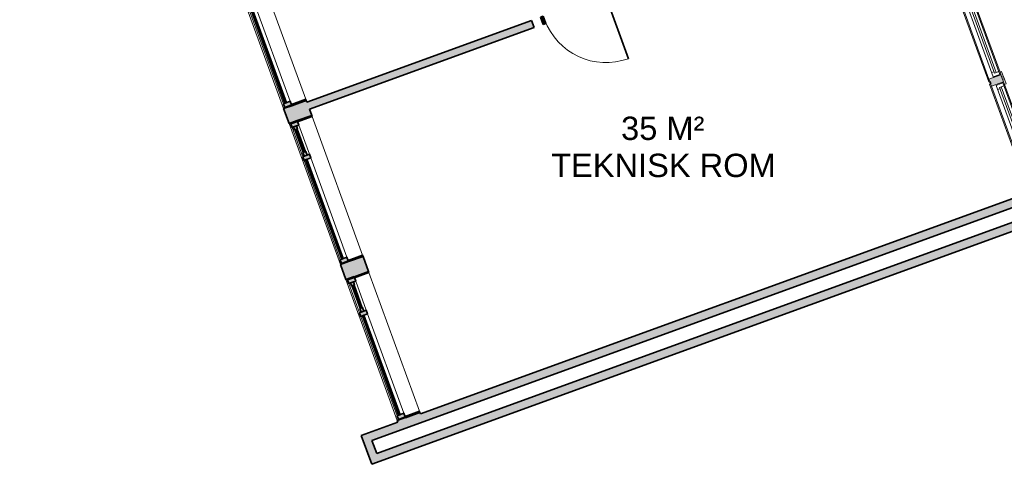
# Model space of a CAD drawing. Header units: millimetres. Extents: x -21710 to 76344, y -40597 to 35788.
# Tile 5 of 18: x 36350 to 49007, y -40597 to -34878. Entities that reach past the tile are written whole.
import ezdxf

# ---------------------------------------------------------------- set-up
doc = ezdxf.new("R2010")
doc.units = ezdxf.units.MM
for name, color, linetype, lineweight in [('A-DOOR', 31, 'Continuous', 9), ('A-FLOR-HRAL', 11, 'Continuous', 9), ('A-GLAZ', 151, 'Continuous', 9), ('A-GLAZ-CWMG', 51, 'Continuous', 9), ('A-WALL', 113, 'Continuous', 9), ('A-WALL-PATT', 111, 'Continuous', 9), ('G-ANNO-TEXT', 231, 'Continuous', 9), ('I-WALL', 2, 'Continuous', 9)]:
    doc.layers.add(name, color=color, linetype=linetype, lineweight=lineweight)
doc.styles.add('Arial_2', font='arial.ttf', dxfattribs={"height": 300})

# ---------------------------------------------------------------- blocks, each defined once
blk = doc.blocks.new('Vindu 2 felt med åpning side - 19x12-V2-2_0 andre etg_hele_anlegget_m_funksjoner_m_rom')
at = {"layer": 'A-GLAZ'}
h = blk.add_hatch(color=9, dxfattribs=at)
h.paths.add_polyline_path([(923, -23), (923, 175), (908, 175), (908, -23)])
h.paths.add_polyline_path([(-992, -23), (-992, 175), (-1007, 175), (-1007, -23)])
h = blk.add_hatch(color=9, dxfattribs=at)
h.paths.add_polyline_path([(913, -115), (913, -23), (863, -23), (863, -115), (879, -115)])
h.paths.add_polyline_path([(-497, -115), (-497, -23), (-547, -23), (-547, -115)])
h.paths.add_polyline_path([(-947, -115), (-947, -23), (-997, -23), (-997, -115)])
h = blk.add_hatch(color=9, dxfattribs=at)
h.paths.add_polyline_path([(-547, -95), (-547, -55), (-597, -55), (-597, -95), (-562, -95)])
h.paths.add_polyline_path([(-907, -95), (-907, -55), (-947, -55), (-947, -95), (-922, -95)])
for points in [[(-597, -85), (-597, -65), (-907, -65), (-907, -85), (-608, -85)], [(863, -95), (863, -75), (-497, -75), (-497, -95)]]:
    blk.add_hatch(color=9, dxfattribs=at).paths.add_polyline_path(points)
at = {"layer": 'A-GLAZ', "color": 8, "lineweight": 35}
for p, q in [((-1007, 175), (-992, 175)), ((-1007, -23), (-1007, 175)), ((-992, 175), (-992, -23)), ((908, 175), (923, 175)), ((908, -23), (908, 175)), ((923, 175), (923, -23)), ((-992, -23), (-1007, -23)), ((-997, -23), (-947, -23)), ((-997, -115), (-997, -23)), ((-947, -115), (-997, -115)), ((-947, -23), (-947, -115)), ((-947, -55), (-907, -55)), ((-947, -95), (-947, -55)), ((-907, -95), (-947, -95)), ((-907, -55), (-907, -95)), ((-907, -65), (-597, -65)), ((-907, -85), (-907, -65)), ((-597, -85), (-907, -85)), ((-597, -55), (-547, -55)), ((-597, -95), (-597, -55)), ((-597, -65), (-597, -85)), ((-547, -95), (-597, -95)), ((-547, -23), (-497, -23)), ((-547, -115), (-547, -23)), ((-547, -55), (-547, -95)), ((-497, -115), (-547, -115)), ((-497, -23), (-497, -115)), ((-497, -75), (863, -75)), ((-497, -95), (-497, -75)), ((863, -95), (-497, -95)), ((863, -23), (913, -23)), ((863, -115), (863, -23)), ((863, -75), (863, -95)), ((913, -115), (863, -115)), ((923, -23), (908, -23)), ((913, -23), (913, -115))]:
    blk.add_line(p, q, dxfattribs=at)
at = {"layer": 'A-GLAZ', "color": 55}
for p, q in [((908, 175), (-992, 175)), ((-547, -23), (-947, -23)), ((-947, -115), (-547, -115)), ((-597, -55), (-907, -55)), ((-907, -95), (-597, -95)), ((863, -23), (-497, -23)), ((-497, -115), (863, -115))]:
    blk.add_line(p, q, dxfattribs=at)
blk = doc.blocks.new('Railing - Railing-435395-2_0 andre etg_hele_anlegget_m_funksjoner_m_rom')
at = {"layer": 'A-FLOR-HRAL', "color": 55}
for p, q in [((49768, -32328), (48702, -32716)), ((48709, -32733), (49757, -32352)), ((49757, -32352), (49768, -32328)), ((49757, -32352), (51373, -36793)), ((51398, -36804), (49768, -32328)), ((51373, -36793), (49573, -37448)), ((49580, -37466), (51398, -36804)), ((51373, -36793), (51398, -36804)), ((49580, -37466), (49573, -37448))]:
    blk.add_line(p, q, dxfattribs=at)
blk = doc.blocks.new('Vindu FK - 14x11 FK-559314-2_0 andre etg_hele_anlegget_m_funksjoner_m_rom')
at = {"layer": 'A-GLAZ', "color": 55}
for p, q in [((-768, 82), (-768, 104)), ((-768, 104), (-670, 104)), ((-670, 104), (-768, 104)), ((-768, 104), (-768, 82)), ((-670, 82), (-768, 82)), ((-768, 82), (-705, 82)), ((-705, 82), (-705, -82)), ((695, 70), (-695, 70)), ((-695, 70), (-695, -22)), ((-670, 104), (-670, 82)), ((-670, 82), (-670, 104)), ((670, 82), (-670, 82)), ((-656, 10), (-656, 70)), ((-656, 34), (656, 34)), ((-656, 10), (656, 10)), ((-638, 10), (-656, 10)), ((-638, -22), (-638, 10)), ((638, 10), (656, 10)), ((638, -22), (638, 10)), ((656, 10), (656, 70)), ((768, 104), (670, 104)), ((670, 104), (670, 82)), ((768, 104), (670, 104)), ((670, 104), (670, 82)), ((670, 82), (768, 82)), ((695, -22), (695, 70)), ((705, -82), (705, 82)), ((705, 82), (768, 82)), ((768, 82), (768, 104)), ((768, 82), (768, 104)), ((-738, -82), (-705, -82)), ((-738, -97), (-738, -82)), ((738, -97), (-738, -97)), ((-705, -82), (705, -82)), ((-695, -22), (695, -22)), ((705, -82), (738, -82)), ((738, -82), (738, -97))]:
    blk.add_line(p, q, dxfattribs=at)
blk = doc.blocks.new('M_Curtain Wall Sgl Glass - M_Curtain Wall Sgl Glass-1955100-2_0 andre etg_hele_anlegget_m_funksjoner_m_rom')
at = {"layer": 'A-DOOR', "color": 8, "lineweight": 35}
blk.add_line((420, 0), (420, -840), dxfattribs=at)
at = {"layer": 'A-DOOR', "color": 55}
blk.add_arc((420, 0), 840, 180, 270, dxfattribs=at)
blk = doc.blocks.new('Rectangular Mullion - 100x40-557954-2_0 andre etg_hele_anlegget_m_funksjoner_m_rom')
at = {"layer": 'A-GLAZ-CWMG'}
blk.add_hatch(color=9, dxfattribs=at).paths.add_polyline_path([(0, -50), (-40, -50), (-40, 50), (0, 50)])
at = {"layer": 'A-GLAZ-CWMG', "color": 8, "lineweight": 35}
for p, q in [((-40, 50), (0, 50)), ((-40, -50), (-40, 50)), ((0, 50), (0, -50)), ((0, -50), (-40, -50))]:
    blk.add_line(p, q, dxfattribs=at)

msp = doc.modelspace()

# ---------------------------------------------------------------- hatches: boundary and pattern name
at = {"layer": 'A-WALL-PATT'}
h = msp.add_hatch(color=9, dxfattribs=at)
h.paths.add_polyline_path([(41210, -40055), (41502, -39949), (41495, -39929), (41203, -40035)])
h.paths.add_polyline_path([(40543, -38222), (40834, -38116), (40764, -37922), (40473, -38028), (40505, -38116)])
h.paths.add_polyline_path([(39813, -36215), (40104, -36109), (40034, -35916), (39743, -36022), (39745, -36028)])
h.paths.add_polyline_path([(39082, -34208), (39374, -34102), (39310, -33928), (39019, -34034), (39055, -34133)])
h.paths.add_polyline_path([(38359, -32221), (38650, -32115), (37786, -29739), (37494, -29845), (38301, -32060)])
h.paths.add_polyline_path([(36834, -28032), (37126, -27926), (37067, -27766), (36776, -27872), (36796, -27926)])
h.paths.add_polyline_path([(36116, -26058), (36407, -25952), (36315, -25698), (36024, -25805), (36077, -25952)])
h.paths.add_polyline_path([(35364, -23991), (35655, -23885), (35583, -23688), (35292, -23794), (35328, -23892)])
h.paths.add_polyline_path([(34632, -21980), (34923, -21874), (34844, -21658), (34553, -21764), (34589, -21862)])
h.paths.add_polyline_path([(33893, -19950), (34184, -19844), (34112, -19647), (33821, -19753), (33857, -19851)])
h.paths.add_polyline_path([(33161, -17939), (33452, -17833), (33389, -17659), (33098, -17765), (33122, -17833)])
h.paths.add_polyline_path([(32438, -15952), (32729, -15846), (32712, -15799), (32421, -15905)])
h.paths.add_polyline_path([(31760, -14091), (32052, -13985), (27920, -2634), (27629, -2740), (31735, -14021)])
h.paths.add_polyline_path([(27283, -1791), (27575, -1685), (27050, -242), (26758, -348), (27245, -1685)])
h = msp.add_hatch(color=9, dxfattribs=at)
h.paths.add_polyline_path([(49337, -37092), (49491, -37036), (49477, -37003), (49325, -37059), (49336, -37090)])
h.paths.add_polyline_path([(48843, -35734), (48997, -35678), (48964, -35587), (48810, -35643), (48832, -35703)])
h.paths.add_polyline_path([(48327, -34318), (48482, -34262), (48434, -34132), (48280, -34188), (48316, -34287)])
h.paths.add_polyline_path([(48003, -33427), (48157, -33371), (48140, -33324), (47986, -33380), (47994, -33401)])
for points in [[(40075, -36028), (42962, -34977), (42931, -34890), (40043, -35941)], [(40879, -40291), (49509, -37149), (49472, -37048), (40842, -40189)], [(40876, -40597), (49607, -37419), (49570, -37318), (40839, -40496)], [(40839, -40496), (40940, -40459), (40842, -40189), (40741, -40226), (40764, -40291)]]:
    msp.add_hatch(color=9, dxfattribs=at).paths.add_polyline_path(points)

# ---------------------------------------------------------------- linework, layer by layer
at = {"layer": 'A-WALL', "color": 55}
for p, q in [((39743, -36022), (39082, -34208)), ((40473, -38028), (39813, -36215)), ((41203, -40035), (40543, -38222))]:
    msp.add_line(p, q, dxfattribs=at)
at = {"layer": 'A-WALL', "color": 8, "lineweight": 35}
for p, q in [((48821, -35674), (48832, -35703)), ((40043, -35941), (40034, -35916)), ((39848, -35984), (39743, -36022)), ((39813, -36215), (39743, -36022)), ((40104, -36109), (40075, -36028)), ((39918, -36176), (39813, -36215)), ((49493, -37040), (41502, -39949)), ((40879, -40291), (49509, -37149)), ((49570, -37318), (40940, -40459)), ((40876, -40597), (49709, -37382)), ((40834, -38116), (40764, -37922)), ((40578, -37990), (40473, -38028)), ((40543, -38222), (40473, -38028)), ((40648, -38183), (40543, -38222)), ((41502, -39949), (41495, -39929)), ((41210, -40055), (40741, -40226)), ((41309, -39997), (41203, -40035)), ((41210, -40055), (41203, -40035)), ((40741, -40226), (40876, -40597)), ((40940, -40459), (40879, -40291))]:
    msp.add_line(p, q, dxfattribs=at)
at = {"layer": 'I-WALL', "color": 8, "lineweight": 35}
for p, q in [((42931, -34890), (40043, -35941)), ((42962, -34977), (42931, -34890)), ((40075, -36028), (42962, -34977))]:
    msp.add_line(p, q, dxfattribs=at)

# ---------------------------------------------------------------- block references
at = {"layer": 'A-DOOR', "color": 8, "lineweight": 35, "rotation": 19.99999999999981}
msp.add_blockref('M_Curtain Wall Sgl Glass - M_Curtain Wall Sgl Glass-1955100-2_0 andre etg_hele_anlegget_m_funksjoner_m_rom', (43493, -34734), dxfattribs=at)
at = {"layer": 'A-FLOR-HRAL', "color": 55}
msp.add_blockref('Railing - Railing-435395-2_0 andre etg_hele_anlegget_m_funksjoner_m_rom', (0, 0), dxfattribs=at)
at = {"layer": 'A-GLAZ', "color": 55}
for name, p, rotation in [('Vindu 2 felt med åpning side - 19x12-V2-2_0 andre etg_hele_anlegget_m_funksjoner_m_rom', (39554, -35109), 289.9999999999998), ('Vindu FK - 14x11 FK-559314-2_0 andre etg_hele_anlegget_m_funksjoner_m_rom', (48646, -34952), 289.9999999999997), ('Vindu FK - 14x11 FK-559314-2_0 andre etg_hele_anlegget_m_funksjoner_m_rom', (49161, -36368), 289.9999999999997), ('Vindu 2 felt med åpning side - 19x12-V2-2_0 andre etg_hele_anlegget_m_funksjoner_m_rom', (40284, -37115), 289.9999999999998), ('Vindu 2 felt med åpning side - 19x12-V2-2_0 andre etg_hele_anlegget_m_funksjoner_m_rom', (41015, -39122), 289.9999999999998)]:
    msp.add_blockref(name, p, dxfattribs=dict(at, rotation=rotation))
at = {"layer": 'A-GLAZ-CWMG', "color": 55, "extrusion": (0, 0, -1), "rotation": 340.0000000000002}
msp.add_blockref('Rectangular Mullion - 100x40-557954-2_0 andre etg_hele_anlegget_m_funksjoner_m_rom', (-43061, -34892), dxfattribs=at)

# ---------------------------------------------------------------- texts
at = {"layer": 'G-ANNO-TEXT', "color": 7, "char_height": 300, "attachment_point": 1, "style": 'Arial_2'}
for s, insert, width in [('35 M²', (44081, -36125), 1330.8), ('TEKNISK ROM', (43182, -36602), 3511.39)]:
    msp.add_mtext(s, dxfattribs=dict(at, insert=insert, width=width))

doc.saveas('drawing.dxf')
